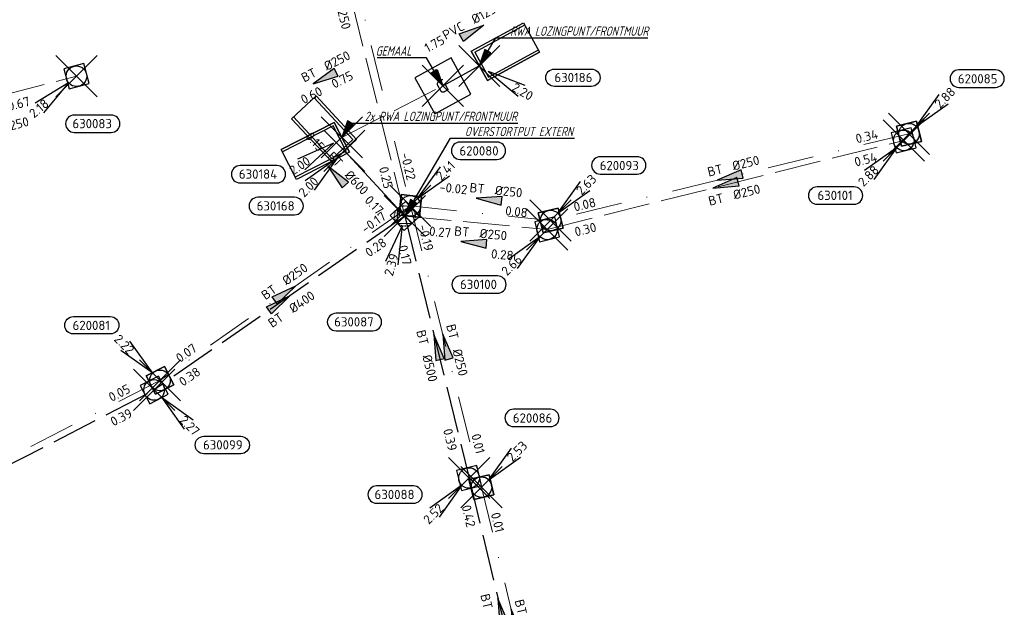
# Model space of a CAD drawing. Header units: metres. Extents: x 153343 to 157271, y 461673 to 467005.
# Tile 166 of 191: x 157098 to 157242, y 464376 to 464461. Entities that reach past the tile are written whole.
import ezdxf
from ezdxf.enums import TextEntityAlignment as Align
from ezdxf.lldxf.tags import DXFTag

# ---------------------------------------------------------------- set-up
doc = ezdxf.new("R2010")
doc.units = ezdxf.units.M
doc.header["$LTSCALE"] = 0.75
doc.header["$PDMODE"] = 3
doc.header["$PDSIZE"] = 3
for name, pattern in [('HIDDENX2', [0.75, 0.5, -0.25]), ('RI-HWA_BETON', [11.4, 9, -2.4]), ('RI-VWA_BETON', [19, 9, -5, 0, -5])]:
    doc.linetypes.add(name, pattern=pattern)
doc.layers.get('0').update_dxf_attribs({"lineweight": 25})
doc.layers.get('defpoints').update_dxf_attribs({"lineweight": 25})
for name, color, linetype in [('B-OI-RI-AANPIJLING', 1, 'Continuous'), ('B-OI-RI-HWA_OVERSTORTLEIDING_BETON_600-G', 151, 'Continuous'), ('B-OI-RI-HWA_PUTNUMMER-S @ 0.75', 151, 'Continuous'), ('B-OI-RI-HWA_RIOOLPUT_OVERSTORTPUT-S @ 0.75', 151, 'Continuous'), ('B-OI-RI-HWA_TRANSPORTLEIDING_BETON_400-G', 151, 'RI-HWA_BETON'), ('B-OI-RI-HWA_TRANSPORTLEIDING_BETON_500-G', 151, 'RI-HWA_BETON'), ('B-OI-RI-PERSLEIDING_TRANSPORTLEIDING_PVC_125-G', 210, 'RI-PERS'), ('B-OI-RI-VWA_PUTNUMMER-S @ 0.75', 33, 'Continuous'), ('gemaal', 7, 'Continuous')]:
    doc.layers.add(name, color=color, linetype=linetype)
for name, color, linetype, lineweight in [('B-OI-RI-HWA_RIOOLPUT_INSPECTIEPUT-S', 151, 'Continuous', 25), ('B-OI-RI-HWA_STROOMRICHTING-S @ 0.75', 151, 'Continuous', 25), ('B-OI-RI-HWA_TRANSPORTLEIDING_BETON_250-G', 151, 'RI-HWA_BETON', 18), ('B-OI-RI-HWA_UITSTROOMBAK-S @ 0.75', 151, 'Continuous', 25), ('B-OI-RI-PERSLEIDING_GEMAAL-S @ 0.75', 210, 'Continuous', 25), ('B-OI-RI-VWA_RIOOLPUT_INSPECTIEPUT_BETON-S', 33, 'Continuous', 25), ('B-OI-RI-VWA_STROOMRICHTING-S @ 0.75', 33, 'Continuous', 25), ('B-OI-RI-VWA_TRANSPORTLEIDING_BETON_250-G', 33, 'RI-VWA_BETON', 18), ('N-OI-RI-BIJZONDERDERHEDEN-T18', 134, 'Continuous', 18)]:
    doc.layers.add(name, color=color, linetype=linetype, lineweight=lineweight)
for name, color, linetype, plot in [('inspectieput', 7, 'Continuous', False), ('overstortput extern', 7, 'Continuous', False), ('rwa lozingpunt_frontmuur', 7, 'Continuous', False)]:
    doc.layers.add(name, color=color, linetype=linetype, plot=plot)
doc.styles.add('NLCS-ISO', font='isocpeur.ttf')
doc.styles.add('NLCS-ISO-M750-T18_CURSIEF', font='NLCS-ISO.ttf', dxfattribs={"oblique": 15, "height": 1.35})
doc.styles.get("Standard").update_dxf_attribs({"font": 'txt.shx'})
tags = doc.linetypes.add('RI-PERS', pattern='A,7,-2,["P",Standard,S=1.8,R=0,X=-0.5,Y=-0.9],-2,7,-2,[102,NLCS.SHX,S=1,R=180,X=0,Y=0],-2', length=22).pattern_tags.tags
tags[6] = DXFTag(74, 10)

# ---------------------------------------------------------------- blocks, each defined once
blk = doc.blocks.new('*U66')
at = {"ltscale": 0.1}
blk.add_hatch(color=256, dxfattribs=at).paths.add_polyline_path([(2.5, 0), (-2.5, -0.83), (-2.5, 0.83)])
at = {"ltscale": 0.1, "flags": 128}
blk.add_lwpolyline([(2.5, 0), (-2.5, -0.83), (-2.5, 0.83)], close=True, dxfattribs=at)
at = {"ltscale": 0.1, "style": 'NLCS-ISO'}
for tag, p in [('BOBL', (-5.66, 0)), ('MAT', (-1, 0.5))]:
    blk.add_attdef(tag, text='', height=1.8, dxfattribs=at).set_placement(p, align=Align.BOTTOM_RIGHT)
for tag, p in [('DIA', (1, 0.5)), ('BOBR', (7.22, 0))]:
    blk.add_attdef(tag, text='', height=1.8, dxfattribs=at).set_placement(p, align=Align.BOTTOM_LEFT)
at = {"layer": 'defpoints', "ltscale": 0.1, "style": 'NLCS-ISO', "flags": 1}
blk.add_attdef('JVA', text='', height=1.8, dxfattribs=at).set_placement((0, -1), align=Align.TOP_CENTER)
blk = doc.blocks.new('*U1873')
at = {"ltscale": 0.1}
blk.add_hatch(color=256, dxfattribs=at).paths.add_polyline_path([(-2.5, 0), (2.5, -0.83), (2.5, 0.83)])
at = {"ltscale": 0.1, "flags": 128}
blk.add_lwpolyline([(-2.5, 0), (2.5, -0.83), (2.5, 0.83)], close=True, dxfattribs=at)
at = {"ltscale": 0.1, "style": 'NLCS-ISO'}
for tag, p in [('MAT', (-1, 0.5)), ('BOBL', (-1.66, -3.24))]:
    blk.add_attdef(tag, text='', height=1.8, dxfattribs=at).set_placement(p, align=Align.BOTTOM_RIGHT)
for tag, p in [('DIA', (1, 0.5)), ('BOBR', (0.72, -3.24))]:
    blk.add_attdef(tag, text='', height=1.8, dxfattribs=at).set_placement(p, align=Align.BOTTOM_LEFT)
at = {"layer": 'defpoints', "ltscale": 0.1, "style": 'NLCS-ISO', "flags": 1}
blk.add_attdef('JVA', text='', height=1.8, dxfattribs=at).set_placement((0, -1), align=Align.TOP_CENTER)
blk = doc.blocks.new('*U1874')
at = {"ltscale": 0.1}
blk.add_hatch(color=256, dxfattribs=at).paths.add_polyline_path([(-2.5, 0), (2.5, -0.83), (2.5, 0.83)])
at = {"ltscale": 0.1, "flags": 128}
blk.add_lwpolyline([(-2.5, 0), (2.5, -0.83), (2.5, 0.83)], close=True, dxfattribs=at)
at = {"ltscale": 0.1, "style": 'NLCS-ISO'}
for tag, p in [('BOBL', (-26.34, -3.24)), ('MAT', (-1, -3.74))]:
    blk.add_attdef(tag, text='', height=1.8, dxfattribs=at).set_placement(p, align=Align.BOTTOM_RIGHT)
for tag, p in [('DIA', (1, -3.74)), ('BOBR', (25.39, -3.23))]:
    blk.add_attdef(tag, text='', height=1.8, dxfattribs=at).set_placement(p, align=Align.BOTTOM_LEFT)
at = {"layer": 'defpoints', "ltscale": 0.1, "style": 'NLCS-ISO', "flags": 1}
blk.add_attdef('JVA', text='', height=1.8, dxfattribs=at).set_placement((0, -1), align=Align.TOP_CENTER)
blk = doc.blocks.new('*U1869')
at = {"ltscale": 0.1}
blk.add_hatch(color=256, dxfattribs=at).paths.add_polyline_path([(2.5, 0), (-2.5, -0.83), (-2.5, 0.83)])
at = {"ltscale": 0.1, "flags": 128}
blk.add_lwpolyline([(2.5, 0), (-2.5, -0.83), (-2.5, 0.83)], close=True, dxfattribs=at)
at = {"ltscale": 0.1, "style": 'NLCS-ISO'}
for tag, p in [('BOBL', (-30.1, -3.24)), ('MAT', (-1, -3.74))]:
    blk.add_attdef(tag, text='', height=1.8, dxfattribs=at).set_placement(p, align=Align.BOTTOM_RIGHT)
for tag, p in [('DIA', (1, -3.74)), ('BOBR', (29.15, -3.23))]:
    blk.add_attdef(tag, text='', height=1.8, dxfattribs=at).set_placement(p, align=Align.BOTTOM_LEFT)
at = {"layer": 'defpoints', "ltscale": 0.1, "style": 'NLCS-ISO', "flags": 1}
blk.add_attdef('JVA', text='', height=1.8, dxfattribs=at).set_placement((0, -1), align=Align.TOP_CENTER)
blk = doc.blocks.new('*U1864')
at = {"ltscale": 0.1}
blk.add_hatch(color=256, dxfattribs=at).paths.add_polyline_path([(-2.5, 0), (2.5, -0.83), (2.5, 0.83)])
at = {"ltscale": 0.1, "flags": 128}
blk.add_lwpolyline([(-2.5, 0), (2.5, -0.83), (2.5, 0.83)], close=True, dxfattribs=at)
at = {"ltscale": 0.1, "style": 'NLCS-ISO'}
for tag, p in [('BOBL', (-17.21, -3.24)), ('MAT', (-1, -3.74))]:
    blk.add_attdef(tag, text='', height=1.8, dxfattribs=at).set_placement(p, align=Align.BOTTOM_RIGHT)
for tag, p in [('DIA', (1, -3.74)), ('BOBR', (16.27, -3.24))]:
    blk.add_attdef(tag, text='', height=1.8, dxfattribs=at).set_placement(p, align=Align.BOTTOM_LEFT)
at = {"layer": 'defpoints', "ltscale": 0.1, "style": 'NLCS-ISO', "flags": 1}
blk.add_attdef('JVA', text='', height=1.8, dxfattribs=at).set_placement((0, -1), align=Align.TOP_CENTER)
blk = doc.blocks.new('*U80')
at = {"ltscale": 0.1}
blk.add_hatch(color=256, dxfattribs=at).paths.add_polyline_path([(-2.5, 0), (2.5, -0.83), (2.5, 0.83)])
at = {"ltscale": 0.1, "flags": 128}
blk.add_lwpolyline([(-2.5, 0), (2.5, -0.83), (2.5, 0.83)], close=True, dxfattribs=at)
at = {"ltscale": 0.1, "style": 'NLCS-ISO'}
for tag, p in [('BOBL', (-5.66, 0)), ('MAT', (-1, 0.5))]:
    blk.add_attdef(tag, text='', height=1.8, dxfattribs=at).set_placement(p, align=Align.BOTTOM_RIGHT)
for tag, p in [('DIA', (1, 0.5)), ('BOBR', (7.22, 0))]:
    blk.add_attdef(tag, text='', height=1.8, dxfattribs=at).set_placement(p, align=Align.BOTTOM_LEFT)
at = {"layer": 'defpoints', "ltscale": 0.1, "style": 'NLCS-ISO', "flags": 1}
blk.add_attdef('JVA', text='', height=1.8, dxfattribs=at).set_placement((0, -1), align=Align.TOP_CENTER)
blk = doc.blocks.new('*U1855')
at = {"ltscale": 0.1}
blk.add_hatch(color=256, dxfattribs=at).paths.add_polyline_path([(-2.5, 0), (2.5, -0.83), (2.5, 0.83)])
at = {"ltscale": 0.1, "flags": 128}
blk.add_lwpolyline([(-2.5, 0), (2.5, -0.83), (2.5, 0.83)], close=True, dxfattribs=at)
at = {"ltscale": 0.1, "style": 'NLCS-ISO'}
for tag, p in [('BOBL', (-4.54, 0)), ('MAT', (-1, 0.5))]:
    blk.add_attdef(tag, text='', height=1.8, dxfattribs=at).set_placement(p, align=Align.BOTTOM_RIGHT)
for tag, p in [('DIA', (1, 0.5)), ('BOBR', (3.59, -3.24))]:
    blk.add_attdef(tag, text='', height=1.8, dxfattribs=at).set_placement(p, align=Align.BOTTOM_LEFT)
at = {"layer": 'defpoints', "ltscale": 0.1, "style": 'NLCS-ISO', "flags": 1}
blk.add_attdef('JVA', text='', height=1.8, dxfattribs=at).set_placement((0, -1), align=Align.TOP_CENTER)
blk = doc.blocks.new('*U1856')
at = {"ltscale": 0.1}
blk.add_hatch(color=256, dxfattribs=at).paths.add_polyline_path([(2.5, 0), (-2.5, -0.83), (-2.5, 0.83)])
at = {"ltscale": 0.1, "flags": 128}
blk.add_lwpolyline([(2.5, 0), (-2.5, -0.83), (-2.5, 0.83)], close=True, dxfattribs=at)
at = {"ltscale": 0.1, "style": 'NLCS-ISO'}
for tag, p in [('BOBL', (-20.28, -3.24)), ('MAT', (-1, -3.74))]:
    blk.add_attdef(tag, text='', height=1.8, dxfattribs=at).set_placement(p, align=Align.BOTTOM_RIGHT)
for tag, p in [('DIA', (1, -3.74)), ('BOBR', (19.33, -3.23))]:
    blk.add_attdef(tag, text='', height=1.8, dxfattribs=at).set_placement(p, align=Align.BOTTOM_LEFT)
at = {"layer": 'defpoints', "ltscale": 0.1, "style": 'NLCS-ISO', "flags": 1}
blk.add_attdef('JVA', text='', height=1.8, dxfattribs=at).set_placement((0, -1), align=Align.TOP_CENTER)
blk = doc.blocks.new('*U1862')
at = {"ltscale": 0.1}
blk.add_hatch(color=256, dxfattribs=at).paths.add_polyline_path([(-2.5, 0), (2.5, -0.83), (2.5, 0.83)])
at = {"ltscale": 0.1, "flags": 128}
blk.add_lwpolyline([(-2.5, 0), (2.5, -0.83), (2.5, 0.83)], close=True, dxfattribs=at)
at = {"ltscale": 0.1, "style": 'NLCS-ISO'}
for tag, p in [('BOBL', (-16.85, -3.24)), ('MAT', (-1, -3.74))]:
    blk.add_attdef(tag, text='', height=1.8, dxfattribs=at).set_placement(p, align=Align.BOTTOM_RIGHT)
for tag, p in [('DIA', (1, -3.74)), ('BOBR', (15.9, -3.24))]:
    blk.add_attdef(tag, text='', height=1.8, dxfattribs=at).set_placement(p, align=Align.BOTTOM_LEFT)
at = {"layer": 'defpoints', "ltscale": 0.1, "style": 'NLCS-ISO', "flags": 1}
blk.add_attdef('JVA', text='', height=1.8, dxfattribs=at).set_placement((0, -1), align=Align.TOP_CENTER)
blk = doc.blocks.new('*U1863')
at = {"ltscale": 0.1}
blk.add_hatch(color=256, dxfattribs=at).paths.add_polyline_path([(-2.5, 0), (2.5, -0.83), (2.5, 0.83)])
at = {"ltscale": 0.1, "flags": 128}
blk.add_lwpolyline([(-2.5, 0), (2.5, -0.83), (2.5, 0.83)], close=True, dxfattribs=at)
at = {"ltscale": 0.1, "style": 'NLCS-ISO'}
for tag, p in [('BOBL', (-34.95, -3.24)), ('MAT', (-1, -3.74))]:
    blk.add_attdef(tag, text='', height=1.8, dxfattribs=at).set_placement(p, align=Align.BOTTOM_RIGHT)
for tag, p in [('DIA', (1, -3.74)), ('BOBR', (34.01, -3.22))]:
    blk.add_attdef(tag, text='', height=1.8, dxfattribs=at).set_placement(p, align=Align.BOTTOM_LEFT)
at = {"layer": 'defpoints', "ltscale": 0.1, "style": 'NLCS-ISO', "flags": 1}
blk.add_attdef('JVA', text='', height=1.8, dxfattribs=at).set_placement((0, -1), align=Align.TOP_CENTER)
blk = doc.blocks.new('*U1859')
at = {"ltscale": 0.1}
blk.add_hatch(color=256, dxfattribs=at).paths.add_polyline_path([(-2.5, 0), (2.5, -0.83), (2.5, 0.83)])
at = {"ltscale": 0.1, "flags": 128}
blk.add_lwpolyline([(-2.5, 0), (2.5, -0.83), (2.5, 0.83)], close=True, dxfattribs=at)
at = {"ltscale": 0.1, "style": 'NLCS-ISO'}
for tag, p in [('BOBR', (3.17, 0.01)), ('DIA', (1, -3.74))]:
    blk.add_attdef(tag, text='', height=1.8, dxfattribs=at).set_placement(p, align=Align.BOTTOM_LEFT)
for tag, p in [('BOBL', (-4.11, -3.24)), ('MAT', (-1, -3.74))]:
    blk.add_attdef(tag, text='', height=1.8, dxfattribs=at).set_placement(p, align=Align.BOTTOM_RIGHT)
at = {"layer": 'defpoints', "ltscale": 0.1, "style": 'NLCS-ISO', "flags": 1}
blk.add_attdef('JVA', text='', height=1.8, dxfattribs=at).set_placement((0, -1), align=Align.TOP_CENTER)
blk = doc.blocks.new('*U1785')
at = {"ltscale": 0.1}
blk.add_hatch(color=256, dxfattribs=at).paths.add_polyline_path([(-2.5, 0), (2.5, -0.83), (2.5, 0.83)])
at = {"ltscale": 0.1, "flags": 128}
blk.add_lwpolyline([(-2.5, 0), (2.5, -0.83), (2.5, 0.83)], close=True, dxfattribs=at)
at = {"ltscale": 0.1, "style": 'NLCS-ISO'}
for tag, p in [('BOBL', (-17.54, 0)), ('MAT', (-1, 0.5))]:
    blk.add_attdef(tag, text='', height=1.8, dxfattribs=at).set_placement(p, align=Align.BOTTOM_RIGHT)
for tag, p in [('DIA', (1, 0.5)), ('BOBR', (16.59, 0))]:
    blk.add_attdef(tag, text='', height=1.8, dxfattribs=at).set_placement(p, align=Align.BOTTOM_LEFT)
at = {"layer": 'defpoints', "ltscale": 0.1, "style": 'NLCS-ISO', "flags": 1}
blk.add_attdef('JVA', text='', height=1.8, dxfattribs=at).set_placement((0, -1), align=Align.TOP_CENTER)
blk = doc.blocks.new('*U1786')
at = {"ltscale": 0.1}
blk.add_hatch(color=256, dxfattribs=at).paths.add_polyline_path([(-2.5, 0), (2.5, -0.83), (2.5, 0.83)])
at = {"ltscale": 0.1, "flags": 128}
blk.add_lwpolyline([(-2.5, 0), (2.5, -0.83), (2.5, 0.83)], close=True, dxfattribs=at)
at = {"ltscale": 0.1, "style": 'NLCS-ISO'}
for tag, p in [('BOBL', (-26.45, 0)), ('MAT', (-1, 0.5))]:
    blk.add_attdef(tag, text='', height=1.8, dxfattribs=at).set_placement(p, align=Align.BOTTOM_RIGHT)
for tag, p in [('DIA', (1, 0.5)), ('BOBR', (25.51, -0.01))]:
    blk.add_attdef(tag, text='', height=1.8, dxfattribs=at).set_placement(p, align=Align.BOTTOM_LEFT)
at = {"layer": 'defpoints', "ltscale": 0.1, "style": 'NLCS-ISO', "flags": 1}
blk.add_attdef('JVA', text='', height=1.8, dxfattribs=at).set_placement((0, -1), align=Align.TOP_CENTER)
blk = doc.blocks.new('*U1780')
at = {"ltscale": 0.1}
blk.add_hatch(color=256, dxfattribs=at).paths.add_polyline_path([(2.5, 0), (-2.5, -0.83), (-2.5, 0.83)])
at = {"ltscale": 0.1, "flags": 128}
blk.add_lwpolyline([(2.5, 0), (-2.5, -0.83), (-2.5, 0.83)], close=True, dxfattribs=at)
at = {"ltscale": 0.1, "style": 'NLCS-ISO'}
for tag, p in [('BOBL', (-31.76, 0)), ('MAT', (-1, 0.5))]:
    blk.add_attdef(tag, text='', height=1.8, dxfattribs=at).set_placement(p, align=Align.BOTTOM_RIGHT)
for tag, p in [('DIA', (1, 0.5)), ('BOBR', (30.81, -0.01))]:
    blk.add_attdef(tag, text='', height=1.8, dxfattribs=at).set_placement(p, align=Align.BOTTOM_LEFT)
at = {"layer": 'defpoints', "ltscale": 0.1, "style": 'NLCS-ISO', "flags": 1}
blk.add_attdef('JVA', text='', height=1.8, dxfattribs=at).set_placement((0, -1), align=Align.TOP_CENTER)
blk = doc.blocks.new('*U1775')
at = {"ltscale": 0.1}
blk.add_hatch(color=256, dxfattribs=at).paths.add_polyline_path([(-2.5, 0), (2.5, -0.83), (2.5, 0.83)])
at = {"ltscale": 0.1, "flags": 128}
blk.add_lwpolyline([(-2.5, 0), (2.5, -0.83), (2.5, 0.83)], close=True, dxfattribs=at)
at = {"ltscale": 0.1, "style": 'NLCS-ISO'}
for tag, p in [('BOBL', (-4.35, 0)), ('MAT', (-1, 0.5))]:
    blk.add_attdef(tag, text='', height=1.8, dxfattribs=at).set_placement(p, align=Align.BOTTOM_RIGHT)
for tag, p in [('DIA', (1, 0.5)), ('BOBR', (3.4, -3.24))]:
    blk.add_attdef(tag, text='', height=1.8, dxfattribs=at).set_placement(p, align=Align.BOTTOM_LEFT)
at = {"layer": 'defpoints', "ltscale": 0.1, "style": 'NLCS-ISO', "flags": 1}
blk.add_attdef('JVA', text='', height=1.8, dxfattribs=at).set_placement((0, -1), align=Align.TOP_CENTER)
blk = doc.blocks.new('*U1776')
at = {"ltscale": 0.1}
blk.add_hatch(color=256, dxfattribs=at).paths.add_polyline_path([(-2.5, 0), (2.5, -0.83), (2.5, 0.83)])
at = {"ltscale": 0.1, "flags": 128}
blk.add_lwpolyline([(-2.5, 0), (2.5, -0.83), (2.5, 0.83)], close=True, dxfattribs=at)
at = {"ltscale": 0.1, "style": 'NLCS-ISO'}
for tag, p in [('BOBL', (-18.83, 0)), ('MAT', (-1, 0.5))]:
    blk.add_attdef(tag, text='', height=1.8, dxfattribs=at).set_placement(p, align=Align.BOTTOM_RIGHT)
for tag, p in [('DIA', (1, 0.5)), ('BOBR', (17.88, 0))]:
    blk.add_attdef(tag, text='', height=1.8, dxfattribs=at).set_placement(p, align=Align.BOTTOM_LEFT)
at = {"layer": 'defpoints', "ltscale": 0.1, "style": 'NLCS-ISO', "flags": 1}
blk.add_attdef('JVA', text='', height=1.8, dxfattribs=at).set_placement((0, -1), align=Align.TOP_CENTER)
blk = doc.blocks.new('*U1777')
at = {"ltscale": 0.1}
blk.add_hatch(color=256, dxfattribs=at).paths.add_polyline_path([(2.5, 0), (-2.5, -0.83), (-2.5, 0.83)])
at = {"ltscale": 0.1, "flags": 128}
blk.add_lwpolyline([(2.5, 0), (-2.5, -0.83), (-2.5, 0.83)], close=True, dxfattribs=at)
at = {"ltscale": 0.1, "style": 'NLCS-ISO'}
for tag, p in [('BOBL', (-20.28, 0)), ('MAT', (-1, 0.5))]:
    blk.add_attdef(tag, text='', height=1.8, dxfattribs=at).set_placement(p, align=Align.BOTTOM_RIGHT)
for tag, p in [('DIA', (1, 0.5)), ('BOBR', (19.34, -0.01))]:
    blk.add_attdef(tag, text='', height=1.8, dxfattribs=at).set_placement(p, align=Align.BOTTOM_LEFT)
at = {"layer": 'defpoints', "ltscale": 0.1, "style": 'NLCS-ISO', "flags": 1}
blk.add_attdef('JVA', text='', height=1.8, dxfattribs=at).set_placement((0, -1), align=Align.TOP_CENTER)
blk = doc.blocks.new('*U1778')
at = {"ltscale": 0.1}
blk.add_hatch(color=256, dxfattribs=at).paths.add_polyline_path([(-2.5, 0), (2.5, -0.83), (2.5, 0.83)])
at = {"ltscale": 0.1, "flags": 128}
blk.add_lwpolyline([(-2.5, 0), (2.5, -0.83), (2.5, 0.83)], close=True, dxfattribs=at)
at = {"ltscale": 0.1, "style": 'NLCS-ISO'}
for tag, p in [('BOBL', (-35.38, 0)), ('MAT', (-1, 0.5))]:
    blk.add_attdef(tag, text='', height=1.8, dxfattribs=at).set_placement(p, align=Align.BOTTOM_RIGHT)
for tag, p in [('DIA', (1, 0.5)), ('BOBR', (34.43, -0.02))]:
    blk.add_attdef(tag, text='', height=1.8, dxfattribs=at).set_placement(p, align=Align.BOTTOM_LEFT)
at = {"layer": 'defpoints', "ltscale": 0.1, "style": 'NLCS-ISO', "flags": 1}
blk.add_attdef('JVA', text='', height=1.8, dxfattribs=at).set_placement((0, -1), align=Align.TOP_CENTER)
blk = doc.blocks.new('SRI-UITSTROOMBAK-SO')
at = {"color": 7}
for p, q in [((-3.25, 11.56), (3.25, 11.56)), ((-3.25, 0), (-3.25, 11.56)), ((-2.75, 0.5), (-2.75, 11.56)), ((2.75, 0.5), (2.75, 11.56)), ((3.25, 0), (3.25, 11.56)), ((-3.25, 0), (3.25, 0)), ((-2.75, 0.5), (2.75, 0.5))]:
    blk.add_line(p, q, dxfattribs=at)
at = {"flags": 128}
blk.add_lwpolyline([(-3.25, 11.56), (3.25, 11.56), (3.25, 0), (-3.25, 0)], close=True, dxfattribs=at)
blk = doc.blocks.new('*U1014')
for q in [(7.56, -5.88), (8.83, -3.73)]:
    blk.add_line((1.73, -1.01), q)
blk.add_lwpolyline([(21.75, -3.97), (14.59, -3.97, -1), (14.59, -0.59), (21.75, -0.59, -1)], format="xyb", close=True)
at = {"ltscale": 0.1, "style": 'NLCS-ISO'}
blk.add_attdef('PUTNR', text='', height=1.8, dxfattribs=at).set_placement((18.27, -0.45), align=Align.MIDDLE_CENTER)
blk.add_attdef('PUTHGT', text='', height=1.8, rotation=329.6245, dxfattribs=at).set_placement((6.58, -3.89), align=Align.MIDDLE_LEFT)
blk = doc.blocks.new('SRI-GEMAAL-SO')
at = {"lineweight": -3, "flags": 128}
blk.add_lwpolyline([(-4, -4), (4, -4), (4, 4), (-4, 4)], close=True, dxfattribs=at)
at = {"ltscale": 0.1, "style": 'NLCS-ISO'}
blk.add_text('G', height=2.5, dxfattribs=at).set_placement((-0.17, -0.01), align=Align.MIDDLE_CENTER)
blk = doc.blocks.new('*U1015')
for q in [(-8.6, -4.23), (-7.21, -6.31)]:
    blk.add_line((-1.66, -1.11), q)
blk.add_lwpolyline([(-19.77, -8.84), (-12.62, -8.84, 1), (-12.62, -5.46), (-19.77, -5.46, 1)], format="xyb", close=True)
at = {"ltscale": 0.1, "style": 'NLCS-ISO'}
blk.add_attdef('PUTHGT', text='', height=1.8, rotation=33.6706, dxfattribs=at).set_placement((-9.94, -6.66), align=Align.MIDDLE_LEFT)
blk.add_attdef('PUTNR', text='', height=1.8, dxfattribs=at).set_placement((-16.3, -5.32), align=Align.MIDDLE_CENTER)
blk = doc.blocks.new('B-SRI-PUT_HWA-SO')
at = {"lineweight": -3, "flags": 128}
blk.add_lwpolyline([(-2, -2), (2, -2), (2, 2), (-2, 2)], close=True, dxfattribs=at)
at = {"lineweight": -3}
blk.add_circle((0, 0), 2, dxfattribs=at)
blk = doc.blocks.new('*U241')
for q in [(-7.6, -5.83), (-5.83, -7.6)]:
    blk.add_line((-1.41, -1.41), q)
blk.add_lwpolyline([(-16.81, -12.39), (-9.65, -12.39, 1), (-9.65, -9.01), (-16.81, -9.01, 1)], format="xyb", close=True)
at = {"ltscale": 0.1, "style": 'NLCS-ISO'}
blk.add_attdef('PUTHGT', text='', height=1.8, rotation=45, dxfattribs=at).set_placement((-8.44, -8.48), align=Align.MIDDLE_LEFT)
blk.add_attdef('PUTNR', text='', height=1.8, dxfattribs=at).set_placement((-13.33, -8.87), align=Align.MIDDLE_CENTER)
blk = doc.blocks.new('*U247')
for q in [(5.83, -7.6), (7.6, -5.83)]:
    blk.add_line((1.41, -1.41), q)
blk.add_lwpolyline([(16.81, -12.39), (9.65, -12.39, -1), (9.65, -9.01), (16.81, -9.01, -1)], format="xyb", close=True)
at = {"ltscale": 0.1, "style": 'NLCS-ISO'}
blk.add_attdef('PUTHGT', text='', height=1.8, rotation=315, dxfattribs=at).set_placement((5.39, -5.43), align=Align.MIDDLE_LEFT)
blk.add_attdef('PUTNR', text='', height=1.8, dxfattribs=at).set_placement((13.33, -8.87), align=Align.MIDDLE_CENTER)
blk = doc.blocks.new('*U984')
for q in [(-7.6, -5.83), (-5.83, -7.6)]:
    blk.add_line((-1.41, -1.41), q)
blk.add_lwpolyline([(-17.95, -4.91), (-10.79, -4.91, 1), (-10.79, -1.53), (-17.95, -1.53, 1)], format="xyb", close=True)
at = {"ltscale": 0.1, "style": 'NLCS-ISO'}
blk.add_attdef('PUTNR', text='', height=1.8, dxfattribs=at).set_placement((-14.47, -1.39), align=Align.MIDDLE_CENTER)
blk.add_attdef('PUTHGT', text='', height=1.8, rotation=45, dxfattribs=at).set_placement((-8.44, -8.48), align=Align.MIDDLE_LEFT)
blk = doc.blocks.new('B-SRI-PUT_OVERSTORT-SO')
at = {"ltscale": 0.1}
for p, q in [((0, 2), (-2, 0)), ((0, 2), (0, -2)), ((0, 2), (2, 0)), ((2, 0), (-2, 0))]:
    blk.add_line(p, q, dxfattribs=at)
at = {"lineweight": -3, "flags": 128}
blk.add_lwpolyline([(-2, -2), (2, -2), (2, 2), (-2, 2)], close=True, dxfattribs=at)
at = {"ltscale": 0.1, "flags": 128}
blk.add_lwpolyline([(0, 2), (-2, 0), (2, 0)], close=True, dxfattribs=at)
at = {"linetype": 'HIDDENX2', "lineweight": -3, "ltscale": 0.25}
blk.add_circle((0, 0), 2, dxfattribs=at)
blk = doc.blocks.new('*U985')
for q in [(-3.77, -8.81), (-1.37, -9.48)]:
    blk.add_line((-0.54, -1.93), q)
blk.add_lwpolyline([(-13.36, -22.27), (-6.2, -22.27, 1), (-6.2, -18.89), (-13.36, -18.89, 1)], format="xyb", close=True)
at = {"ltscale": 0.1, "style": 'NLCS-ISO'}
blk.add_attdef('PUTHGT', text='', height=1.8, rotation=74.2959, dxfattribs=at).set_placement((-3.21, -11.53), align=Align.MIDDLE_LEFT)
blk.add_attdef('PUTNR', text='', height=1.8, dxfattribs=at).set_placement((-9.88, -18.75), align=Align.MIDDLE_CENTER)
blk = doc.blocks.new('*U950')
for q in [(-8.04, -5.21), (-6.42, -7.11)]:
    blk.add_line((-1.52, -1.3), q)
blk.add_lwpolyline([(-0.42, -10.92), (6.74, -10.92, 1), (6.74, -7.54), (-0.42, -7.54, 1)], format="xyb", close=True)
at = {"ltscale": 0.1, "style": 'NLCS-ISO'}
blk.add_attdef('PUTHGT', text='', height=1.8, rotation=40.4299, dxfattribs=at).set_placement((-9.09, -7.78), align=Align.MIDDLE_LEFT)
blk.add_attdef('PUTNR', text='', height=1.8, dxfattribs=at).set_placement((3.06, -7.4), align=Align.MIDDLE_CENTER)
blk = doc.blocks.new('*U43')
for q in [(5.83, 7.6), (7.6, 5.83)]:
    blk.add_line((1.41, 1.41), q)
blk.add_lwpolyline([(16.81, 12.39), (9.65, 12.39, 1), (9.65, 9.01), (16.81, 9.01, 1)], format="xyb", close=True)
at = {"ltscale": 0.1, "style": 'NLCS-ISO'}
blk.add_attdef('PUTHGT', text='', height=1.8, rotation=45, dxfattribs=at).set_placement((5.39, 5.43), align=Align.MIDDLE_LEFT)
blk.add_attdef('PUTNR', text='', height=1.8, dxfattribs=at).set_placement((13.33, 10.67), align=Align.MIDDLE_CENTER)
blk = doc.blocks.new('*U958')
for q in [(5.83, 7.6), (7.6, 5.83)]:
    blk.add_line((1.41, 1.41), q)
blk.add_lwpolyline([(13.4, 15.14), (6.25, 15.14, 1), (6.25, 11.76), (13.4, 11.76, 1)], format="xyb", close=True)
at = {"ltscale": 0.1, "style": 'NLCS-ISO'}
blk.add_attdef('PUTNR', text='', height=1.8, dxfattribs=at).set_placement((9.93, 13.42), align=Align.MIDDLE_CENTER)
blk.add_attdef('PUTHGT', text='', height=1.8, rotation=45, dxfattribs=at).set_placement((5.39, 5.43), align=Align.MIDDLE_LEFT)
blk = doc.blocks.new('*U260')
for q in [(-7.6, 5.83), (-5.83, 7.6)]:
    blk.add_line((-1.41, 1.41), q)
blk.add_lwpolyline([(-16.81, 12.39), (-9.65, 12.39, -1), (-9.65, 9.01), (-16.81, 9.01, -1)], format="xyb", close=True)
at = {"ltscale": 0.1, "style": 'NLCS-ISO'}
blk.add_attdef('PUTNR', text='', height=1.8, dxfattribs=at).set_placement((-13.33, 10.67), align=Align.MIDDLE_CENTER)
blk.add_attdef('PUTHGT', text='', height=1.8, rotation=315, dxfattribs=at).set_placement((-8.44, 8.48), align=Align.MIDDLE_LEFT)
blk = doc.blocks.new('B-SRI-PUT_VWA-SO')
at = {"flags": 128}
blk.add_lwpolyline([(-2, 2), (2, 2), (2, -2), (-2, -2)], close=True, dxfattribs=at)
at = {"lineweight": -3, "flags": 128}
blk.add_lwpolyline([(2, -2), (2, 2), (-2, 2), (-2, -2)], close=True, dxfattribs=at)
at = {"lineweight": -3}
blk.add_circle((0, 0), 2, dxfattribs=at)

msp = doc.modelspace()

# ---------------------------------------------------------------- linework, layer by layer
at = {"layer": 'B-OI-RI-AANPIJLING', "transparency": 33554610, "flags": 128}
for points in [[(157165.3, 464454.4), (157167, 464456.3), (157166.12, 464456.81), (157165.3, 464454.4), (157166.27, 464456.73), (157166.42, 464456.64), (157165.3, 464454.4), (157166.71, 464456.47), (157166.86, 464456.38), (157165.3, 464454.4), (157167.69, 464458.48), (157189.85, 464458.48)], [(157160, 464451.5), (157158.3, 464453.4), (157159.18, 464453.91), (157160, 464451.5), (157159.03, 464453.83), (157158.88, 464453.74), (157160, 464451.5), (157158.59, 464453.57), (157158.44, 464453.48), (157160, 464451.5), (157157.61, 464455.58), (157150.42, 464455.58)], [(157145.3, 464444), (157147, 464445.9), (157146.12, 464446.41), (157145.3, 464444), (157146.27, 464446.33), (157146.42, 464446.24), (157145.3, 464444), (157146.71, 464446.07), (157146.86, 464445.98), (157145.3, 464444), (157146.52, 464446.07), (157170.9, 464446.07)], [(157154.46, 464432.55), (157156.16, 464434.45), (157155.28, 464434.96), (157154.46, 464432.55), (157155.43, 464434.88), (157155.58, 464434.79), (157154.46, 464432.55), (157155.87, 464434.62), (157156.02, 464434.53), (157154.46, 464432.55), (157161.09, 464443.87), (157179.14, 464443.87)]]:
    msp.add_lwpolyline(points, dxfattribs=at)
at = {"layer": 'B-OI-RI-HWA_OVERSTORTLEIDING_BETON_600-G', "transparency": 33554610}
msp.add_line((157154.46, 464432.55), (157145.65, 464442.03), dxfattribs=at)
at = {"layer": 'B-OI-RI-HWA_TRANSPORTLEIDING_BETON_250-G', "transparency": 33554610}
for p, q in [((157138.57, 464497.06), (157154.46, 464432.55)), ((157087.12, 464447.85), (157106.65, 464452.91)), ((157145.3, 464444), (157160, 464451.5)), ((157175.18, 464430.6), (157227.1, 464443.56)), ((157154.46, 464432.55), (157175.18, 464430.6))]:
    msp.add_line(p, q, dxfattribs=at)
at = {"layer": 'B-OI-RI-HWA_TRANSPORTLEIDING_BETON_400-G', "transparency": 33554610}
for p in [(157154.46, 464432.55), (157065.42, 464380.05)]:
    msp.add_line(p, (157117.96, 464407.23), dxfattribs=at)
at = {"layer": 'B-OI-RI-HWA_TRANSPORTLEIDING_BETON_500-G', "transparency": 33554610}
for p, q in [((157154.46, 464432.55), (157163.81, 464394.4)), ((157163.81, 464394.4), (157173.12, 464355.68))]:
    msp.add_line(p, q, dxfattribs=at)
at = {"layer": 'B-OI-RI-PERSLEIDING_TRANSPORTLEIDING_PVC_125-G', "transparency": 33554610}
msp.add_line((157160, 464451.5), (157165.3, 464454.4), dxfattribs=at)
at = {"layer": 'B-OI-RI-VWA_TRANSPORTLEIDING_BETON_250-G', "transparency": 33554610}
for p, q in [((157139.4, 464499.2), (157155.26, 464434.03)), ((157227.86, 464444.53), (157175.68, 464431.9)), ((157155.26, 464434.03), (157118.81, 464408.62)), ((157155.26, 464434.03), (157165.61, 464393.07)), ((157155.26, 464434.03), (157175.68, 464431.9)), ((157118.81, 464408.62), (157063.94, 464380.52)), ((157165.61, 464393.07), (157175.13, 464353.9))]:
    msp.add_line(p, q, dxfattribs=at)
at = {"layer": 'gemaal', "color": 0, "transparency": 33554610}
msp.add_point((157160, 464451.5), dxfattribs=at)
at = {"layer": 'inspectieput', "color": 0, "transparency": 33554610}
for p in [(157106.65, 464452.91), (157227.86, 464444.53), (157227.1, 464443.56), (157155.26, 464434.03), (157175.68, 464431.9), (157175.18, 464430.6), (157118.81, 464408.62), (157117.96, 464407.23), (157163.81, 464394.4), (157165.61, 464393.07)]:
    msp.add_point(p, dxfattribs=at)
at = {"layer": 'overstortput extern', "color": 0, "transparency": 33554610}
msp.add_point((157154.46, 464432.55), dxfattribs=at)
at = {"layer": 'rwa lozingpunt_frontmuur', "color": 0, "transparency": 33554610}
for p in [(157165.3, 464454.4), (157145.3, 464444), (157145.65, 464442.03)]:
    msp.add_point(p, dxfattribs=at)

# ---------------------------------------------------------------- block references
at = {"layer": 'B-OI-RI-HWA_PUTNUMMER-S @ 0.75', "color": 0, "transparency": 33554610}
ref = msp.add_blockref('*U1014', (157165.3, 464454.4), dxfattribs=dict(at, xscale=0.75, yscale=0.75, zscale=0.75))
ref.add_attrib('PUTNR', '630186', dxfattribs={"layer": '0', "ltscale": 0.1, "height": 1.35, "style": 'NLCS-ISO'}).set_placement((157179, 464452.72), align=Align.MIDDLE_CENTER)
ref.add_attrib('PUTHGT', '2.20', dxfattribs={"layer": '0', "ltscale": 0.1, "height": 1.35, "rotation": 329.6245, "style": 'NLCS-ISO'}).set_placement((157170.24, 464451.48), align=Align.MIDDLE_LEFT)
ref = msp.add_blockref('*U950', (157106.65, 464452.91), dxfattribs=dict(at, xscale=0.75, yscale=0.75, zscale=0.75))
ref.add_attrib('PUTNR', '630083', dxfattribs={"layer": '0', "ltscale": 0.1, "height": 1.35, "style": 'NLCS-ISO'}).set_placement((157108.94, 464446.01), align=Align.MIDDLE_CENTER)
ref.add_attrib('PUTHGT', '2.18', dxfattribs={"layer": '0', "ltscale": 0.1, "height": 1.35, "rotation": 40.4299, "style": 'NLCS-ISO'}).set_placement((157100.04, 464447.25), align=Align.MIDDLE_LEFT)
ref = msp.add_blockref('*U1015', (157145.3, 464444), dxfattribs=dict(at, xscale=0.75, yscale=0.75, zscale=0.75))
ref.add_attrib('PUTNR', '630184', dxfattribs={"layer": '0', "ltscale": 0.1, "height": 1.35, "style": 'NLCS-ISO'}).set_placement((157133.08, 464438.66), align=Align.MIDDLE_CENTER)
ref.add_attrib('PUTHGT', '2.00', dxfattribs={"layer": '0', "ltscale": 0.1, "height": 1.35, "rotation": 33.6706, "style": 'NLCS-ISO'}).set_placement((157137.84, 464439.01), align=Align.MIDDLE_LEFT)
ref = msp.add_blockref('*U241', (157227.1, 464443.56), dxfattribs=dict(at, xscale=0.75, yscale=0.75, zscale=0.75))
ref.add_attrib('PUTNR', '630101', dxfattribs={"layer": '0', "ltscale": 0.1, "height": 1.35, "style": 'NLCS-ISO'}).set_placement((157217.1, 464435.56), align=Align.MIDDLE_CENTER)
ref.add_attrib('PUTHGT', '2.88', dxfattribs={"layer": '0', "ltscale": 0.1, "height": 1.35, "rotation": 45, "style": 'NLCS-ISO'}).set_placement((157220.77, 464437.2), align=Align.MIDDLE_LEFT)
ref = msp.add_blockref('*U241', (157145.65, 464442.03), dxfattribs=dict(at, xscale=0.75, yscale=0.75, zscale=0.75))
ref.add_attrib('PUTNR', '630168', dxfattribs={"layer": '0', "ltscale": 0.1, "height": 1.35, "style": 'NLCS-ISO'}).set_placement((157135.65, 464434.03), align=Align.MIDDLE_CENTER)
ref.add_attrib('PUTHGT', '2.00', dxfattribs={"layer": '0', "ltscale": 0.1, "height": 1.35, "rotation": 45, "style": 'NLCS-ISO'}).set_placement((157139.32, 464435.67), align=Align.MIDDLE_LEFT)
ref = msp.add_blockref('*U985', (157154.46, 464432.55), dxfattribs=dict(at, xscale=0.75, yscale=0.75, zscale=0.75))
ref.add_attrib('PUTNR', '630087', dxfattribs={"layer": '0', "ltscale": 0.1, "height": 1.35, "style": 'NLCS-ISO'}).set_placement((157147.05, 464417.14), align=Align.MIDDLE_CENTER)
ref.add_attrib('PUTHGT', '2.39', dxfattribs={"layer": '0', "ltscale": 0.1, "height": 1.35, "rotation": 74.2959, "style": 'NLCS-ISO'}).set_placement((157152.05, 464423.9), align=Align.MIDDLE_LEFT)
ref = msp.add_blockref('*U241', (157175.18, 464430.6), dxfattribs=dict(at, xscale=0.75, yscale=0.75, zscale=0.75))
ref.add_attrib('PUTNR', '630100', dxfattribs={"layer": '0', "ltscale": 0.1, "height": 1.35, "style": 'NLCS-ISO'}).set_placement((157165.18, 464422.6), align=Align.MIDDLE_CENTER)
ref.add_attrib('PUTHGT', '2.66', dxfattribs={"layer": '0', "ltscale": 0.1, "height": 1.35, "rotation": 45, "style": 'NLCS-ISO'}).set_placement((157168.85, 464424.24), align=Align.MIDDLE_LEFT)
ref = msp.add_blockref('*U247', (157117.96, 464407.23), dxfattribs=dict(at, xscale=0.75, yscale=0.75, zscale=0.75))
ref.add_attrib('PUTNR', '630099', dxfattribs={"layer": '0', "ltscale": 0.1, "height": 1.35, "style": 'NLCS-ISO'}).set_placement((157127.96, 464399.23), align=Align.MIDDLE_CENTER)
ref.add_attrib('PUTHGT', '2.27', dxfattribs={"layer": '0', "ltscale": 0.1, "height": 1.35, "rotation": 315, "style": 'NLCS-ISO'}).set_placement((157122, 464403.16), align=Align.MIDDLE_LEFT)
ref = msp.add_blockref('*U984', (157163.81, 464394.4), dxfattribs=dict(at, xscale=0.75, yscale=0.75, zscale=0.75))
ref.add_attrib('PUTNR', '630088', dxfattribs={"layer": '0', "ltscale": 0.1, "height": 1.35, "style": 'NLCS-ISO'}).set_placement((157152.96, 464392.01), align=Align.MIDDLE_CENTER)
ref.add_attrib('PUTHGT', '2.52', dxfattribs={"layer": '0', "ltscale": 0.1, "height": 1.35, "rotation": 45, "style": 'NLCS-ISO'}).set_placement((157157.48, 464388.04), align=Align.MIDDLE_LEFT)
at = {"layer": 'B-OI-RI-HWA_RIOOLPUT_INSPECTIEPUT-S', "transparency": 33554610}
for p, xscale, yscale, zscale, rotation in [((157106.65, 464452.91), 0.7500000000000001, 0.7500000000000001, 0.7500000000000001, 194.5252915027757), ((157227.1, 464443.56), 0.7499999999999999, 0.7499999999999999, 0.7499999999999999, 194.0154690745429), ((157175.18, 464430.6), 0.7499999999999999, 0.7499999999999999, 0.7499999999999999, 14.01546907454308), ((157117.96, 464407.23), 0.7499999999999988, 0.7499999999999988, 0.7499999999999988, 207.3534357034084), ((157163.81, 464394.4), 0.7499999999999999, 0.7499999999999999, 0.7499999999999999, 283.5197963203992)]:
    msp.add_blockref('B-SRI-PUT_HWA-SO', p, dxfattribs=dict(at, xscale=xscale, yscale=yscale, zscale=zscale, rotation=rotation))
at = {"layer": 'B-OI-RI-HWA_RIOOLPUT_OVERSTORTPUT-S @ 0.75', "color": 0, "transparency": 33554610, "xscale": 0.75, "yscale": 0.75, "zscale": 0.75, "rotation": 132.9020768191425}
msp.add_blockref('B-SRI-PUT_OVERSTORT-SO', (157154.46, 464432.55), dxfattribs=at)
at = {"layer": 'B-OI-RI-HWA_STROOMRICHTING-S @ 0.75', "color": 0, "transparency": 33554610, "xscale": 0.75, "yscale": 0.75, "zscale": 0.75}
for name, p, rotation, values in [('*U1863', (157146.52, 464464.8), 283.8375402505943, {'MAT': 'BT', 'DIA': '%%c250', 'BOBL': '-0.04', 'BOBR': '0.25'}), ('*U66', (157164.33, 464459.43), 28.68614757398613, {'MAT': 'PVC', 'DIA': '%%c125', 'BOBL': '1.75', 'BOBR': '1.25'}), ('*U1873', (157142.8, 464452.63), 27.03086025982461, {'MAT': 'BT', 'DIA': '%%c250', 'BOBL': '0.60', 'BOBR': '0.75'}), ('*U1859', (157094.65, 464446.85), 14.52529150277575, {'MAT': 'BT', 'DIA': '%%c250', 'BOBL': '0.50', 'BOBR': '0.67'}), ('*U80', (157144.51, 464438.45), 312.9020768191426, {'MAT': 'BT', 'DIA': '%%c600', 'BOBL': '0.15', 'BOBR': '0.17'}), ('*U1874', (157201.14, 464437.08), 14.01546907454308, {'MAT': 'BT', 'DIA': '%%c250', 'BOBL': '0.30', 'BOBR': '0.54'}), ('*U1855', (157164.47, 464428.67), 354.6236170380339, {'MAT': 'BT', 'DIA': '%%c250', 'BOBL': '0.27', 'BOBR': '0.28'}), ('*U1856', (157136.21, 464419.89), 34.74899219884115, {'MAT': 'BT', 'DIA': '%%c400', 'BOBL': '0.38', 'BOBR': '0.28'}), ('*U1862', (157159.14, 464413.47), 283.7709052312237, {'MAT': 'BT', 'DIA': '%%c500', 'BOBL': '0.17', 'BOBR': '0.39'}), ('*U1869', (157091.69, 464393.64), 27.35343570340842, {'MAT': 'BT', 'DIA': '%%c400', 'BOBL': '0.54', 'BOBR': '0.39'}), ('*U1864', (157168.46, 464375.04), 283.5197963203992, {'MAT': 'BT', 'DIA': '%%c500', 'BOBL': '0.42', 'BOBR': '0.53'})]:
    msp.add_blockref(name, p, dxfattribs=dict(at, rotation=rotation)).add_auto_attribs(values)
at = {"layer": 'B-OI-RI-HWA_UITSTROOMBAK-S @ 0.75', "color": 0, "transparency": 33554610, "xscale": 0.75, "yscale": 0.75, "zscale": 0.75}
for p, rotation in [((157165.3, 464454.4), 298.6861475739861), ((157145.65, 464442.03), 42.90207681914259), ((157145.3, 464444), 117.0308602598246)]:
    msp.add_blockref('SRI-UITSTROOMBAK-SO', p, dxfattribs=dict(at, rotation=rotation))
at = {"layer": 'B-OI-RI-PERSLEIDING_GEMAAL-S @ 0.75', "color": 0, "transparency": 33554610, "xscale": 0.75, "yscale": 0.75, "zscale": 0.75, "rotation": 28.68614757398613}
msp.add_blockref('SRI-GEMAAL-SO', (157160, 464451.5), dxfattribs=at)
at = {"layer": 'B-OI-RI-VWA_PUTNUMMER-S @ 0.75', "color": 0, "transparency": 33554610, "xscale": 0.75, "yscale": 0.75, "zscale": 0.75}
for name, p, values in [('*U43', (157227.86, 464444.53), {'PUTNR': '620085', 'PUTHGT': '2.88'}), ('*U43', (157155.26, 464434.03), {'PUTNR': '620080', 'PUTHGT': '2.41'}), ('*U43', (157175.68, 464431.9), {'PUTNR': '620093', 'PUTHGT': '2.63'}), ('*U260', (157118.81, 464408.62), {'PUTNR': '620081', 'PUTHGT': '2.22'}), ('*U958', (157165.61, 464393.07), {'PUTNR': '620086', 'PUTHGT': '2.53'})]:
    msp.add_blockref(name, p, dxfattribs=at).add_auto_attribs(values)
at = {"layer": 'B-OI-RI-VWA_RIOOLPUT_INSPECTIEPUT_BETON-S', "transparency": 33554610}
for p, xscale, yscale, zscale, rotation in [((157227.86, 464444.53), 0.7500000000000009, 0.7500000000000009, 0.7500000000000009, 193.6065655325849), ((157155.26, 464434.03), 0.7500000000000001, 0.7500000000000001, 0.7500000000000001, 354.0450411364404), ((157175.68, 464431.9), 0.75, 0.75, 0.75, 13.60656553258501), ((157118.81, 464408.62), 0.7499999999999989, 0.7499999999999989, 0.7499999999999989, 207.1178734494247), ((157165.61, 464393.07), 0.75, 0.75, 0.75, 283.6604823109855)]:
    msp.add_blockref('B-SRI-PUT_VWA-SO', p, dxfattribs=dict(at, xscale=xscale, yscale=yscale, zscale=zscale, rotation=rotation))
at = {"layer": 'B-OI-RI-VWA_STROOMRICHTING-S @ 0.75', "color": 0, "transparency": 33554610, "xscale": 0.75, "yscale": 0.75, "zscale": 0.75}
for name, p, rotation, values in [('*U1778', (157147.33, 464466.61), 283.6778128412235, {'MAT': 'BT', 'DIA': '%%c250', 'BOBL': '-0.51', 'BOBR': '-0.22'}), ('*U1786', (157201.77, 464438.22), 13.60656553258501, {'MAT': 'BT', 'DIA': '%%c250', 'BOBL': '0.08', 'BOBR': '0.34'}), ('*U1775', (157166.69, 464434.96), 354.0450411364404, {'MAT': 'BT', 'DIA': '%%c250', 'BOBL': '-0.02', 'BOBR': '0.08'}), ('*U1777', (157137.04, 464421.33), 34.88109869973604, {'MAT': 'BT', 'DIA': '%%c250', 'BOBL': '0.07', 'BOBR': '-0.17'}), ('*U1776', (157160.43, 464413.55), 284.1809710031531, {'MAT': 'BT', 'DIA': '%%c250', 'BOBL': '-0.19', 'BOBR': '0.01'}), ('*U1780', (157091.38, 464394.57), 27.11787344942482, {'MAT': 'BT', 'DIA': '%%c250', 'BOBL': '0.32', 'BOBR': '0.05'}), ('*U1785', (157170.37, 464373.48), 283.6604823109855, {'MAT': 'BT', 'DIA': '%%c250', 'BOBL': '0.01', 'BOBR': '0.19'})]:
    msp.add_blockref(name, p, dxfattribs=dict(at, rotation=rotation)).add_auto_attribs(values)

# ---------------------------------------------------------------- texts
at = {"layer": 'N-OI-RI-BIJZONDERDERHEDEN-T18', "transparency": 33554610, "style": 'NLCS-ISO-M750-T18_CURSIEF', "oblique": 15, "width": 0.8}
for s, p in [('RWA LOZINGPUNT/FRONTMUUR', (157169.8, 464458.8)), ('GEMAAL', (157150.21, 464455.9)), ('2x RWA LOZINGPUNT/FRONTMUUR', (157148.62, 464446.39)), ('OVERSTORTPUT EXTERN', (157163.19, 464444.18))]:
    msp.add_text(s, height=1.35, dxfattribs=at).set_placement(p)

doc.saveas('drawing.dxf')
